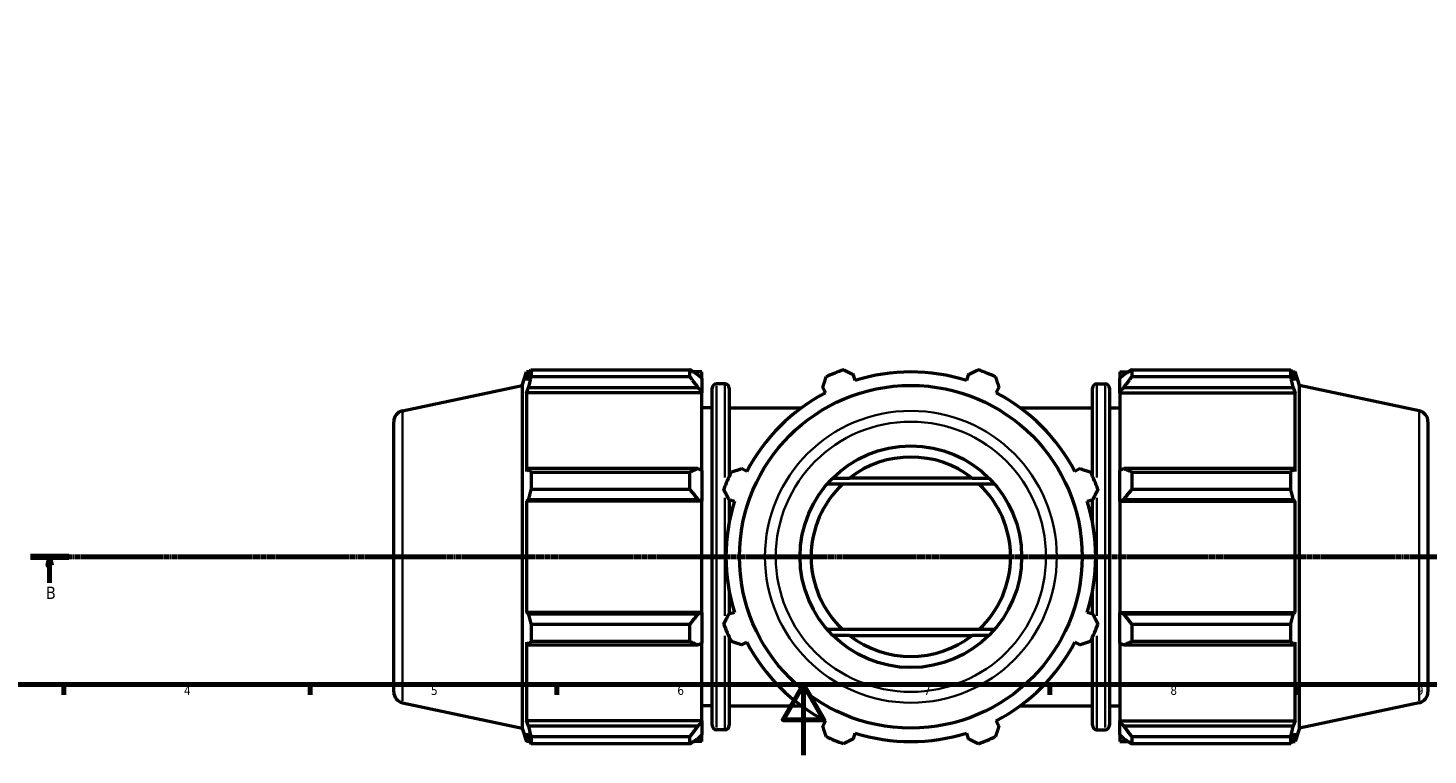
# Model space of a CAD drawing. Header units: millimetres. Extents: x 0 to 1025, y 0 to 1079.
# Tile 2 of 8: x 200 to 598, y 0 to 207. Entities that reach past the tile are written whole.
import ezdxf

# ---------------------------------------------------------------- set-up
doc = ezdxf.new("R2010")
doc.units = ezdxf.units.MM
doc.linetypes.add('CHAIN', pattern=[0.7087, 0.4724, -0.0591, 0.1181, -0.0591])
for name, color, linetype, lineweight in [('Border (ISO)', 7, 'Continuous', 70), ('Section Line (ISO)', 7, 'CHAIN', 70), ('Visible (ISO)', 7, 'Continuous', 50), ('Visible Narrow (ISO)', 7, 'Continuous', 35)]:
    doc.layers.add(name, color=color, linetype=linetype, lineweight=lineweight)
doc.styles.add('Label Text (ISO)', font='tahoma.ttf')
doc.styles.add('Note Text (ISO)', font='tahoma.ttf')

# ---------------------------------------------------------------- blocks, each defined once
blk = doc.blocks.new('Borders Default Border')
at = {"layer": 'Border (ISO)'}
for p, q in [((210.25, 20), (210.25, 17.1)), ((280.33, 20), (280.33, 17.1)), ((350.42, 20), (350.42, 17.1)), ((490.58, 20), (490.58, 17.1)), ((560.67, 20), (560.67, 17.1))]:
    blk.add_line(p, q, dxfattribs=at)
at = {"layer": 'Border (ISO)', "flags": 128}
for points in [[(20, 20), (20, 574), (821, 574), (821, 20), (20, 20)], [(420.5, 0), (420.5, 20), (414.73, 10), (426.27, 10), (420.5, 20)]]:
    blk.add_lwpolyline(points, dxfattribs=at)
at = {"layer": 'Border (ISO)', "color": 232, "true_color": 0xca0064, "char_height": 2.5, "attachment_point": 7, "style": 'Note Text (ISO)'}
for s, insert in [('4', (244.42, 17.1)), ('5', (314.64, 17.05)), ('6', (384.66, 17.05)), ('7', (454.77, 17.1)), ('8', (524.81, 17.04)), ('9', (594.88, 17.05))]:
    blk.add_mtext(s, dxfattribs=dict(at, insert=insert))
blk = doc.blocks.new('2dTransSection0')
at = {"layer": 'Section Line (ISO)', "linetype": 'CHAIN'}
blk.add_line((200.83, 56.35), (737.42, 56.35), dxfattribs=at)
at = {"layer": 'Section Line (ISO)', "linetype": 'Continuous', "lineweight": 140}
blk.add_line((200.83, 56.35), (211.66, 56.35), dxfattribs=at)
at = {"layer": 'Section Line (ISO)', "linetype": 'Continuous'}
for p, q in [((206.24, 56.35), (205.74, 53.85)), ((206.24, 53.85), (206.24, 56.35)), ((206.74, 53.85), (206.24, 56.35)), ((205.74, 53.85), (206.74, 53.85)), ((206.24, 48.98), (206.24, 53.85))]:
    blk.add_line(p, q, dxfattribs=at)
at = {"layer": 'Section Line (ISO)', "linetype": 'Continuous', "flags": 128}
blk.add_lwpolyline([(206.74, 53.85), (206.24, 56.35), (205.74, 53.85), (206.74, 53.85)], dxfattribs=at)
at = {"layer": 'Section Line (ISO)'}
blk.add_solid([(206.74, 53.85), (206.24, 56.35), (205.74, 53.85), (206.74, 53.85)], dxfattribs=at)
at = {"layer": 'Section Line (ISO)', "insert": (205.17, 44.35), "char_height": 3.5, "attachment_point": 7, "style": 'Label Text (ISO)'}
blk.add_mtext('B', dxfattribs=at)

msp = doc.modelspace()

# ---------------------------------------------------------------- linework, layer by layer
at = {"layer": 'Visible (ISO)'}
for p, q in [((340.5312, 105.0579), (341.7778, 108.8946)), ((341.7778, 108.8946), (341.7778, 106.4627)), ((342.7429, 108.8946), (341.7778, 108.8946)), ((342.3286, 108.0792), (341.7778, 106.4627)), ((343.0629, 109.5121), (388.2412, 109.5121)), ((343.0629, 109.5121), (343.0629, 107.469)), ((388.2412, 107.469), (343.0629, 107.469)), ((388.2412, 107.469), (388.2412, 109.5121)), ((391.6312, 108.8946), (389.2259, 108.8946)), ((391.6312, 107.0015), (390.5012, 108.0792)), ((391.6312, 107.0015), (391.6312, 108.8946)), ((435.2306, 106.4627), (434.7209, 108.0792)), ((467.3415, 108.0792), (466.8318, 106.4627)), ((510.4312, 108.8946), (510.4312, 107.0015)), ((510.4312, 108.8946), (512.8365, 108.8946)), ((511.5612, 108.0792), (510.4312, 107.0015)), ((513.8212, 109.5121), (513.8212, 107.469)), ((513.8212, 109.5121), (558.9995, 109.5121)), ((558.9995, 107.469), (513.8212, 107.469)), ((558.9995, 107.469), (558.9995, 109.5121)), ((559.3195, 108.8946), (560.2846, 108.8946)), ((560.2846, 106.4627), (559.7339, 108.0792)), ((560.2846, 106.4627), (560.2846, 108.8946)), ((561.5312, 105.0579), (560.2846, 108.8946)), ((306.5263, 97.83), (340.5312, 105.0579)), ((340.5312, 105.0579), (340.5312, 7.6413)), ((341.7778, 102.9576), (342.3286, 104.4611)), ((342.3286, 104.4611), (390.5012, 104.4611)), ((390.5012, 104.4611), (391.6312, 103.4588)), ((391.6312, 107.0015), (391.6312, 103.4588)), ((394.5646, 8.4546), (394.5646, 104.2446)), ((398.1712, 105.5046), (395.8246, 105.5046)), ((399.4312, 104.2446), (399.4312, 79.3646)), ((425.986, 104.4611), (426.7686, 102.9576)), ((475.2938, 102.9576), (476.0765, 104.4611)), ((502.6312, 79.3646), (502.6312, 104.2446)), ((503.8912, 105.5046), (506.2379, 105.5046)), ((507.4979, 104.2446), (507.4979, 8.4546)), ((510.4312, 103.4588), (510.4312, 107.0015)), ((510.4312, 103.4588), (511.5612, 104.4611)), ((511.5612, 104.4611), (559.7339, 104.4611)), ((559.7339, 104.4611), (560.2846, 102.9576)), ((561.5312, 7.6413), (561.5312, 105.0579)), ((595.5361, 97.83), (561.5312, 105.0579)), ((341.7778, 102.9576), (341.7778, 80.6122)), ((391.6312, 102.9576), (341.7778, 102.9576)), ((391.6312, 103.4588), (391.6312, 102.9576)), ((391.6312, 80.8731), (391.6312, 102.9576)), ((510.4312, 102.9576), (510.4312, 103.4588)), ((510.4312, 102.9576), (510.4312, 80.8731)), ((510.4312, 102.9576), (560.2846, 102.9576)), ((560.2846, 80.6122), (560.2846, 102.9576)), ((394.5646, 98.7246), (391.6312, 98.7246)), ((399.4312, 98.7246), (419.9614, 98.7246)), ((482.1011, 98.7246), (502.6312, 98.7246)), ((507.4979, 98.7246), (510.4312, 98.7246)), ((304.0312, 17.9505), (304.0312, 94.7488)), ((598.0312, 94.7488), (598.0312, 17.9505)), ((342.3286, 81.3949), (341.7778, 80.6122)), ((390.5012, 81.3949), (342.3286, 81.3949)), ((343.0629, 80.4133), (388.2412, 80.4133)), ((343.0629, 80.4133), (343.0629, 75.4809)), ((388.2412, 75.4809), (388.2412, 80.4133)), ((391.6312, 80.8731), (390.5012, 81.3949)), ((391.6312, 80.8731), (391.6312, 72.3201)), ((404.4232, 80.6122), (402.9198, 81.3949)), ((499.1427, 81.3949), (497.6392, 80.6122)), ((511.5612, 81.3949), (510.4312, 80.8731)), ((510.4312, 72.3201), (510.4312, 80.8731)), ((559.7339, 81.3949), (511.5612, 81.3949)), ((513.8212, 80.4133), (513.8212, 75.4809)), ((513.8212, 80.4133), (558.9995, 80.4133)), ((558.9995, 75.4809), (558.9995, 80.4133)), ((560.2846, 80.6122), (559.7339, 81.3949)), ((474.8138, 77.0049), (427.2487, 77.0049)), ((428.8364, 78.7023), (433.5933, 78.7023)), ((468.4692, 78.7023), (433.5933, 78.7023)), ((468.4692, 78.7023), (473.226, 78.7023)), ((341.7778, 72.1502), (342.3286, 72.6599)), ((341.7778, 72.1502), (341.7778, 40.549)), ((391.6312, 72.1502), (341.7778, 72.1502)), ((342.3286, 72.6599), (390.5012, 72.6599)), ((388.2412, 75.4809), (343.0629, 75.4809)), ((390.5012, 72.6599), (391.6312, 72.3201)), ((391.6312, 72.3201), (391.6312, 72.1502)), ((391.6312, 40.549), (391.6312, 72.1502)), ((399.3016, 72.6599), (400.9182, 72.1502)), ((399.4312, 72.6191), (399.4312, 66.2702)), ((501.1443, 72.1502), (502.7608, 72.6599)), ((502.6312, 66.2702), (502.6312, 72.6191)), ((510.4312, 72.3201), (511.5612, 72.6599)), ((510.4312, 72.1502), (510.4312, 72.3201)), ((510.4312, 72.1502), (510.4312, 40.549)), ((510.4312, 72.1502), (560.2846, 72.1502)), ((511.5612, 72.6599), (559.7339, 72.6599)), ((558.9995, 75.4809), (513.8212, 75.4809)), ((559.7339, 72.6599), (560.2846, 72.1502)), ((560.2846, 40.549), (560.2846, 72.1502)), ((399.4312, 46.4291), (399.4312, 40.0802)), ((502.6312, 40.0802), (502.6312, 46.4291)), ((342.3286, 40.0394), (341.7778, 40.549)), ((391.6312, 40.549), (341.7778, 40.549)), ((390.5012, 40.0394), (342.3286, 40.0394)), ((391.6312, 40.3792), (390.5012, 40.0394)), ((391.6312, 40.549), (391.6312, 40.3792)), ((391.6312, 40.3792), (391.6312, 31.8262)), ((400.9182, 40.549), (399.3016, 40.0394)), ((502.7608, 40.0394), (501.1443, 40.549)), ((510.4312, 40.3792), (510.4312, 40.549)), ((510.4312, 40.549), (560.2846, 40.549)), ((510.4312, 31.8262), (510.4312, 40.3792)), ((511.5612, 40.0394), (510.4312, 40.3792)), ((559.7339, 40.0394), (511.5612, 40.0394)), ((560.2846, 40.549), (559.7339, 40.0394)), ((343.0629, 37.2184), (388.2412, 37.2184)), ((343.0629, 37.2184), (343.0629, 32.286)), ((388.2412, 32.286), (388.2412, 37.2184)), ((513.8212, 37.2184), (513.8212, 32.286)), ((513.8212, 37.2184), (558.9995, 37.2184)), ((558.9995, 32.286), (558.9995, 37.2184)), ((341.7778, 32.0871), (341.7778, 9.7417)), ((341.7778, 32.0871), (342.3286, 31.3044)), ((388.2412, 32.286), (343.0629, 32.286)), ((399.4312, 33.3346), (399.4312, 8.4546)), ((402.9198, 31.3044), (404.4232, 32.0871)), ((474.8138, 35.6944), (427.2487, 35.6944)), ((433.5933, 33.997), (428.8364, 33.997)), ((433.5933, 33.997), (468.4692, 33.997)), ((473.226, 33.997), (468.4692, 33.997)), ((497.6392, 32.0871), (499.1427, 31.3044)), ((502.6312, 8.4546), (502.6312, 33.3346)), ((558.9995, 32.286), (513.8212, 32.286)), ((559.7339, 31.3044), (560.2846, 32.0871)), ((560.2846, 9.7417), (560.2846, 32.0871)), ((342.3286, 31.3044), (390.5012, 31.3044)), ((390.5012, 31.3044), (391.6312, 31.8262)), ((391.6312, 9.7417), (391.6312, 31.8262)), ((510.4312, 31.8262), (510.4312, 9.7417)), ((510.4312, 31.8262), (511.5612, 31.3044)), ((511.5612, 31.3044), (559.7339, 31.3044)), ((306.5263, 14.8693), (340.5312, 7.6413)), ((394.5646, 13.9746), (391.6312, 13.9746)), ((399.4312, 13.9746), (419.9614, 13.9746)), ((482.1011, 13.9746), (502.6312, 13.9746)), ((507.4979, 13.9746), (510.4312, 13.9746)), ((595.5361, 14.8693), (561.5312, 7.6413)), ((342.3286, 8.2382), (341.7778, 9.7417)), ((391.6312, 9.7417), (341.7778, 9.7417)), ((390.5012, 8.2382), (342.3286, 8.2382)), ((391.6312, 9.2405), (390.5012, 8.2382)), ((391.6312, 9.7417), (391.6312, 9.2405)), ((391.6312, 9.2405), (391.6312, 5.6977)), ((426.7686, 9.7417), (425.986, 8.2382)), ((476.0765, 8.2382), (475.2938, 9.7417)), ((510.4312, 9.2405), (510.4312, 9.7417)), ((510.4312, 9.7417), (560.2846, 9.7417)), ((510.4312, 5.6977), (510.4312, 9.2405)), ((511.5612, 8.2382), (510.4312, 9.2405)), ((559.7339, 8.2382), (511.5612, 8.2382)), ((560.2846, 9.7417), (559.7339, 8.2382)), ((340.5312, 7.6413), (341.7778, 3.8046)), ((341.7778, 6.2366), (341.7778, 3.8046)), ((341.7778, 6.2366), (342.3286, 4.62)), ((343.0629, 5.2303), (388.2412, 5.2303)), ((343.0629, 5.2303), (343.0629, 3.1872)), ((388.2412, 3.1872), (388.2412, 5.2303)), ((390.5012, 4.62), (391.6312, 5.6977)), ((391.6312, 3.8046), (391.6312, 5.6977)), ((398.1712, 7.1946), (395.8246, 7.1946)), ((434.7209, 4.62), (435.2306, 6.2366)), ((466.8318, 6.2366), (467.3415, 4.62)), ((503.8912, 7.1946), (506.2379, 7.1946)), ((510.4312, 5.6977), (510.4312, 3.8046)), ((510.4312, 5.6977), (511.5612, 4.62)), ((513.8212, 5.2303), (513.8212, 3.1872)), ((513.8212, 5.2303), (558.9995, 5.2303)), ((558.9995, 3.1872), (558.9995, 5.2303)), ((559.7339, 4.62), (560.2846, 6.2366)), ((561.5312, 7.6413), (560.2846, 3.8046)), ((560.2846, 3.8046), (560.2846, 6.2366)), ((342.7429, 3.8046), (341.7778, 3.8046)), ((388.2412, 3.1872), (343.0629, 3.1872)), ((391.6312, 3.8046), (389.2259, 3.8046)), ((510.4312, 3.8046), (512.8365, 3.8046)), ((558.9995, 3.1872), (513.8212, 3.1872)), ((559.3195, 3.8046), (560.2846, 3.8046))]:
    msp.add_line(p, q, dxfattribs=at)
for radius in [48.7083, 31.5]:
    msp.add_circle((451.0312, 56.3496), radius, dxfattribs=at)
for centre, radius, start, end in [((451.0312, 56.3496), 56.5, 109.791984, 115.208016), ((451.0312, 56.3496), 52.545, 72.5, 107.5), ((451.0312, 56.3496), 56.5, 64.791984, 70.208016), ((395.8246, 104.2446), 1.26, 90, 180), ((398.1712, 104.2446), 1.26, 0, 90), ((503.8912, 104.2446), 1.26, 90, 180), ((506.2379, 104.2446), 1.26, 0, 90), ((451.0312, 56.3496), 52.545, 117.5, 152.5), ((451.0312, 56.3496), 52.545, 27.5, 62.5), ((307.1812, 94.7488), 3.15, 102, 180), ((594.8812, 94.7488), 3.15, 0, 78), ((451.0312, 56.3496), 28.35, 52.041176, 127.958824), ((451.0312, 56.3496), 56.5, 154.791984, 160.208016), ((451.0312, 56.3496), 56.5, 19.791984, 25.208016), ((451.0312, 56.3496), 28.35, 133.232406, 226.767594), ((451.0312, 56.3496), 28.35, 313.232406, 46.767594), ((451.0312, 56.3496), 52.545, 162.5, 197.5), ((451.0312, 56.3496), 52.545, 342.5, 17.5), ((451.0312, 56.3496), 56.5, 199.791984, 205.208016), ((451.0312, 56.3496), 56.5, 334.791984, 340.208016), ((451.0312, 56.3496), 52.545, 207.5, 242.5), ((451.0312, 56.3496), 28.35, 232.041176, 307.958824), ((451.0312, 56.3496), 52.545, 297.5, 332.5), ((307.1812, 17.9505), 3.15, 180, 258), ((594.8812, 17.9505), 3.15, 282, 0), ((395.8246, 8.4546), 1.26, 180, 270), ((398.1712, 8.4546), 1.26, 270, 0), ((503.8912, 8.4546), 1.26, 180, 270), ((506.2379, 8.4546), 1.26, 270, 0), ((451.0312, 56.3496), 56.5, 244.791984, 250.208016), ((451.0312, 56.3496), 52.545, 252.5, 287.5), ((451.0312, 56.3496), 56.5, 289.791984, 295.208016)]:
    msp.add_arc(centre, radius, start, end, dxfattribs=at)
for points, weights in [([(342.3286, 108.0792), (342.681, 108.781), (343.0629, 109.5121)], [1.00234865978, 1.00158253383, 1]), ([(343.0629, 107.469), (342.681, 105.9344), (342.3286, 104.4611)], [1, 1.00158253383, 1.00234865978]), ([(390.5012, 108.0792), (389.4164, 108.781), (388.2412, 109.5121)], [1.0057290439, 1.01094152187, 1.01535147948]), ([(388.2412, 107.469), (389.4164, 105.9344), (390.5012, 104.4611)], [1.01535147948, 1.01094152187, 1.0057290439]), ([(425.986, 104.4611), (426.4667, 105.9344), (426.9675, 107.469)], [1.00234865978, 1.00158253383, 1]), ([(431.9, 109.5121), (433.3392, 108.781), (434.7209, 108.0792)], [1, 1.00158253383, 1.00234865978]), ([(467.3415, 108.0792), (468.7232, 108.781), (470.1625, 109.5121)], [1.00234865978, 1.00158253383, 1]), ([(475.0949, 107.469), (475.5957, 105.9344), (476.0765, 104.4611)], [1, 1.00158253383, 1.00234865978]), ([(513.8212, 109.5121), (512.646, 108.781), (511.5612, 108.0792)], [1.01535147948, 1.01094152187, 1.0057290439]), ([(511.5612, 104.4611), (512.646, 105.9344), (513.8212, 107.469)], [1.0057290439, 1.01094152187, 1.01535147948]), ([(558.9995, 109.5121), (559.3814, 108.781), (559.7339, 108.0792)], [1, 1.00158253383, 1.00234865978]), ([(559.7339, 104.4611), (559.3814, 105.9344), (558.9995, 107.469)], [1.00234865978, 1.00158253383, 1]), ([(342.3286, 81.3949), (342.681, 80.9141), (343.0629, 80.4133)], [1.00234865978, 1.00158253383, 1]), ([(390.5012, 81.3949), (389.4164, 80.9141), (388.2412, 80.4133)], [1.0057290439, 1.01094152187, 1.01535147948]), ([(399.9119, 80.4133), (401.4465, 80.9141), (402.9198, 81.3949)], [1, 1.00158253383, 1.00234865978]), ([(499.1427, 81.3949), (500.6159, 80.9141), (502.1506, 80.4133)], [1.00234865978, 1.00158253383, 1]), ([(513.8212, 80.4133), (512.646, 80.9141), (511.5612, 81.3949)], [1.01535147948, 1.01094152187, 1.0057290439]), ([(558.9995, 80.4133), (559.3814, 80.9141), (559.7339, 81.3949)], [1, 1.00158253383, 1.00234865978]), ([(343.0629, 75.4809), (342.681, 74.0416), (342.3286, 72.6599)], [1, 1.00158253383, 1.00234865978]), ([(388.2412, 75.4809), (389.4164, 74.0416), (390.5012, 72.6599)], [1.01535147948, 1.01094152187, 1.0057290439]), ([(399.3016, 72.6599), (398.5998, 74.0416), (397.8688, 75.4809)], [1.00234865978, 1.00158253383, 1]), ([(504.1937, 75.4809), (503.4626, 74.0416), (502.7608, 72.6599)], [1, 1.00158253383, 1.00234865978]), ([(511.5612, 72.6599), (512.646, 74.0416), (513.8212, 75.4809)], [1.0057290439, 1.01094152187, 1.01535147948]), ([(559.7339, 72.6599), (559.3814, 74.0416), (558.9995, 75.4809)], [1.00234865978, 1.00158253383, 1]), ([(342.3286, 40.0394), (342.681, 38.6577), (343.0629, 37.2184)], [1.00234865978, 1.00158253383, 1]), ([(390.5012, 40.0394), (389.4164, 38.6577), (388.2412, 37.2184)], [1.0057290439, 1.01094152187, 1.01535147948]), ([(397.8688, 37.2184), (398.5998, 38.6577), (399.3016, 40.0394)], [1, 1.00158253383, 1.00234865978]), ([(502.7608, 40.0394), (503.4626, 38.6577), (504.1937, 37.2184)], [1.00234865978, 1.00158253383, 1]), ([(513.8212, 37.2184), (512.646, 38.6577), (511.5612, 40.0394)], [1.01535147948, 1.01094152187, 1.0057290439]), ([(558.9995, 37.2184), (559.3814, 38.6577), (559.7339, 40.0394)], [1, 1.00158253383, 1.00234865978]), ([(343.0629, 32.286), (342.681, 31.7852), (342.3286, 31.3044)], [1, 1.00158253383, 1.00234865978]), ([(388.2412, 32.286), (389.4164, 31.7852), (390.5012, 31.3044)], [1.01535147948, 1.01094152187, 1.0057290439]), ([(402.9198, 31.3044), (401.4465, 31.7852), (399.9119, 32.286)], [1.00234865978, 1.00158253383, 1]), ([(502.1506, 32.286), (500.6159, 31.7852), (499.1427, 31.3044)], [1, 1.00158253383, 1.00234865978]), ([(511.5612, 31.3044), (512.646, 31.7852), (513.8212, 32.286)], [1.0057290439, 1.01094152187, 1.01535147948]), ([(559.7339, 31.3044), (559.3814, 31.7852), (558.9995, 32.286)], [1.00234865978, 1.00158253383, 1]), ([(342.3286, 8.2382), (342.681, 6.7649), (343.0629, 5.2303)], [1.00234865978, 1.00158253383, 1]), ([(390.5012, 8.2382), (389.4164, 6.7649), (388.2412, 5.2303)], [1.0057290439, 1.01094152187, 1.01535147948]), ([(426.9675, 5.2303), (426.4667, 6.7649), (425.986, 8.2382)], [1, 1.00158253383, 1.00234865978]), ([(476.0765, 8.2382), (475.5957, 6.7649), (475.0949, 5.2303)], [1.00234865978, 1.00158253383, 1]), ([(513.8212, 5.2303), (512.646, 6.7649), (511.5612, 8.2382)], [1.01535147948, 1.01094152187, 1.0057290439]), ([(558.9995, 5.2303), (559.3814, 6.7649), (559.7339, 8.2382)], [1, 1.00158253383, 1.00234865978]), ([(343.0629, 3.1872), (342.681, 3.9182), (342.3286, 4.62)], [1, 1.00158253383, 1.00234865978]), ([(388.2412, 3.1872), (389.4164, 3.9182), (390.5012, 4.62)], [1.01535147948, 1.01094152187, 1.0057290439]), ([(434.7209, 4.62), (433.3392, 3.9182), (431.9, 3.1872)], [1.00234865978, 1.00158253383, 1]), ([(470.1625, 3.1872), (468.7232, 3.9182), (467.3415, 4.62)], [1, 1.00158253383, 1.00234865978]), ([(511.5612, 4.62), (512.646, 3.9182), (513.8212, 3.1872)], [1.0057290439, 1.01094152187, 1.01535147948]), ([(559.7339, 4.62), (559.3814, 3.9182), (558.9995, 3.1872)], [1.00234865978, 1.00158253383, 1])]:
    msp.add_rational_spline(points, weights, degree=2, dxfattribs=at)
at = {"layer": 'Visible Narrow (ISO)'}
for p, q in [((395.8246, 104.8995), (395.8246, 7.7998)), ((398.1712, 78.8563), (398.1712, 105.423)), ((503.8912, 105.423), (503.8912, 78.8563)), ((506.2379, 7.7998), (506.2379, 104.8995)), ((306.5263, 97.3193), (306.5263, 15.38)), ((595.5361, 15.38), (595.5361, 97.3193)), ((398.1712, 39.5875), (398.1712, 73.1118)), ((503.8912, 73.1118), (503.8912, 39.5875)), ((398.1712, 7.2763), (398.1712, 33.843)), ((503.8912, 33.843), (503.8912, 7.2763))]:
    msp.add_line(p, q, dxfattribs=at)
for radius in [41.4803, 38.3992]:
    msp.add_circle((451.0312, 56.3496), radius, dxfattribs=at)

# ---------------------------------------------------------------- block references
msp.add_blockref('Borders Default Border', (0, 0))
at = {"layer": 'Section Line (ISO)'}
msp.add_blockref('2dTransSection0', (0, 0), dxfattribs=at)

doc.saveas('drawing.dxf')
